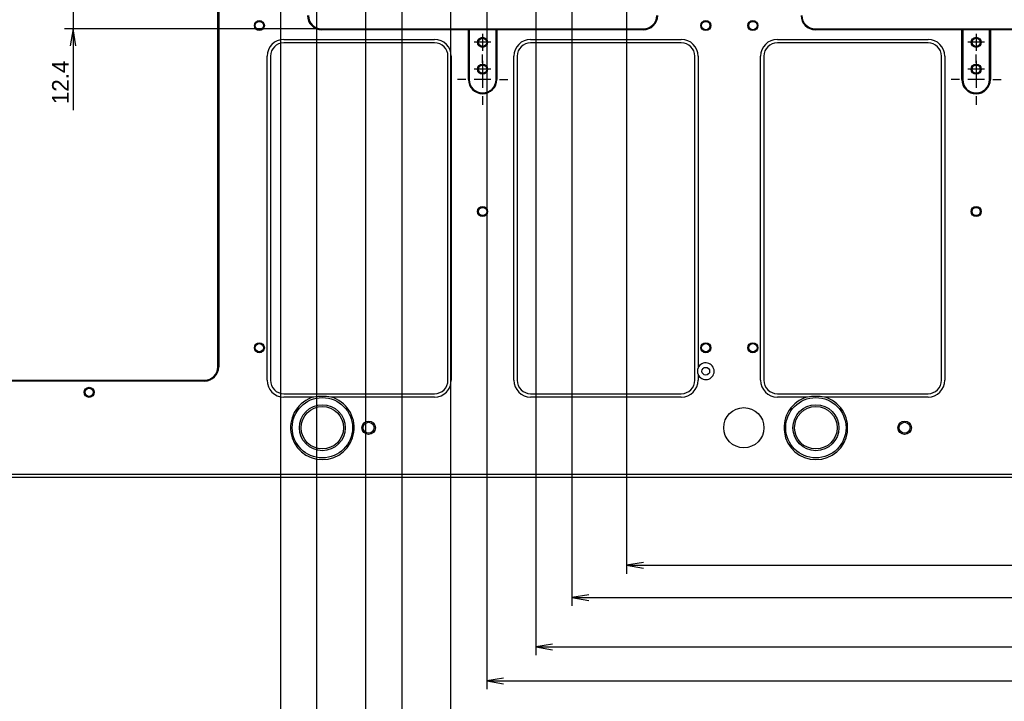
# Model space of a CAD drawing. Extents: x 0 to 826, y -21 to 621.
# Tile 9 of 20: x 195 to 342, y 195 to 297. Entities that reach past the tile are written whole.
import ezdxf
from ezdxf.enums import TextEntityAlignment as Align
from ezdxf.lldxf.tags import DXFTag

# ---------------------------------------------------------------- set-up
doc = ezdxf.new("R2010")
doc.units = 0
doc.layers.add('DEFAULT', color=7, linetype='CONTINUOUS')
doc.layers.add('MKA-275630B', color=7, linetype='CONTINUOUS')
doc.styles.add('SEACAD_ARIAL_TTF', font='txt')
tags = doc.linetypes.add('CENTER2', pattern=[28.575, 19.05, -3.175, 3.175, -3.175]).pattern_tags.tags
tags[10:11] = [DXFTag(74, 4), DXFTag(75, 0), DXFTag(340, '0'), DXFTag(46, 0.0), DXFTag(50, 0.0), DXFTag(44, 0.0), DXFTag(45, 0.0)]
tags[8:9] = [DXFTag(74, 4), DXFTag(75, 0), DXFTag(340, '0'), DXFTag(46, 0.0), DXFTag(50, 0.0), DXFTag(44, 0.0), DXFTag(45, 0.0)]
tags[6:7] = [DXFTag(74, 4), DXFTag(75, 0), DXFTag(340, '0'), DXFTag(46, 0.0), DXFTag(50, 0.0), DXFTag(44, 0.0), DXFTag(45, 0.0)]
tags[4:5] = [DXFTag(74, 4), DXFTag(75, 0), DXFTag(340, '0'), DXFTag(46, 0.0), DXFTag(50, 0.0), DXFTag(44, 0.0), DXFTag(45, 0.0)]
doc.dimstyles.new('JIS', dxfattribs={"dimtxt": 2.5, "dimasz": 2.5, "dimexe": 1.25, "dimexo": 0.75, "dimgap": 1.25, "dimtad": 0, "dimtih": 1, "dimtoh": 1, "dimlfac": 0.5, "dimtxsty": 'SEACAD_ARIAL_TTF', "dimsah": 1, "dimcen": 1.25, "dimazin": 3, "dimtfac": 1, "dimtmove": 0, "dimatfit": 3, "dimtolj": 1})

# ---------------------------------------------------------------- blocks, each defined once
blk = doc.blocks.new('SEANNOT_GROUP32')
at = {"layer": 'DEFAULT', "color": 7, "linetype": 'CENTER2'}
for p, q in [((264.24, 290.69), (264.24, 288.19)), ((265.49, 289.44), (262.99, 289.44))]:
    blk.add_line(p, q, dxfattribs=at)
blk = doc.blocks.new('SEANNOT_GROUP33')
at = {"layer": 'DEFAULT', "color": 7, "linetype": 'CENTER2'}
for p, q in [((264.24, 294.69), (264.24, 292.19)), ((265.49, 293.44), (262.99, 293.44))]:
    blk.add_line(p, q, dxfattribs=at)
blk = doc.blocks.new('SEANNOT_GROUP34')
at = {"layer": 'DEFAULT', "color": 7, "linetype": 'CENTER2'}
for p, q in [((264.24, 290.39), (264.24, 291.64)), ((264.24, 289.14), (264.24, 286.64)), ((261.74, 287.89), (260.49, 287.89)), ((265.49, 287.89), (262.99, 287.89)), ((266.74, 287.89), (267.99, 287.89)), ((264.24, 285.39), (264.24, 284.14))]:
    blk.add_line(p, q, dxfattribs=at)
blk = doc.blocks.new('SEANNOT_GROUP102')
at = {"layer": 'DEFAULT', "color": 7, "linetype": 'CENTER2'}
for p, q in [((337.9, 290.69), (337.9, 288.19)), ((339.15, 289.44), (336.65, 289.44))]:
    blk.add_line(p, q, dxfattribs=at)
blk = doc.blocks.new('SEANNOT_GROUP103')
at = {"layer": 'DEFAULT', "color": 7, "linetype": 'CENTER2'}
for p, q in [((337.9, 294.69), (337.9, 292.19)), ((339.15, 293.44), (336.65, 293.44))]:
    blk.add_line(p, q, dxfattribs=at)
blk = doc.blocks.new('SEANNOT_GROUP104')
at = {"layer": 'DEFAULT', "color": 7, "linetype": 'CENTER2'}
for p, q in [((337.9, 290.39), (337.9, 291.64)), ((337.9, 289.14), (337.9, 286.64)), ((335.4, 287.89), (334.15, 287.89)), ((339.15, 287.89), (336.65, 287.89)), ((340.4, 287.89), (341.65, 287.89)), ((337.9, 285.39), (337.9, 284.14))]:
    blk.add_line(p, q, dxfattribs=at)
blk = doc.blocks.new('SE')
at = {"layer": 'MKA-275630B', "color": 7, "linetype": 'CONTINUOUS'}
for p, q in [((224.73, 245.03), (224.73, 448.85)), ((224.85, 448.85), (224.85, 245.03)), ((240.24, 295.44), (262.11, 295.44)), ((262.11, 295.44), (266.36, 295.44)), ((262.11, 295.44), (262.11, 295.31)), ((262.11, 295.44), (262.24, 295.31)), ((266.24, 295.31), (266.36, 295.44)), ((266.36, 295.44), (288.24, 295.44)), ((266.36, 295.31), (266.36, 295.44)), ((313.9, 295.44), (335.77, 295.44)), ((335.77, 295.44), (340.02, 295.44)), ((335.77, 295.44), (335.77, 295.31)), ((335.77, 295.44), (335.9, 295.31)), ((339.9, 295.31), (340.02, 295.44)), ((340.02, 295.44), (361.9, 295.44)), ((340.02, 295.31), (340.02, 295.44)), ((262.11, 295.31), (240.24, 295.31)), ((262.11, 287.89), (262.11, 295.31)), ((262.11, 295.31), (262.24, 295.31)), ((266.24, 295.31), (262.24, 295.31)), ((262.24, 295.31), (262.24, 287.89)), ((266.24, 287.89), (266.24, 295.31)), ((266.24, 295.31), (266.36, 295.31)), ((266.36, 295.31), (266.36, 287.89)), ((288.24, 295.31), (266.36, 295.31)), ((335.77, 295.31), (313.9, 295.31)), ((335.77, 287.89), (335.77, 295.31)), ((335.77, 295.31), (335.9, 295.31)), ((339.9, 295.31), (335.9, 295.31)), ((335.9, 295.31), (335.9, 287.89)), ((339.9, 287.89), (339.9, 295.31)), ((339.9, 295.31), (340.02, 295.31)), ((361.9, 295.31), (340.02, 295.31)), ((340.02, 295.31), (340.02, 287.89)), ((234.57, 293.87), (257.07, 293.87)), ((257.07, 293.37), (234.57, 293.37)), ((271.4, 293.87), (293.9, 293.87)), ((293.9, 293.37), (271.4, 293.37)), ((308.23, 293.87), (330.73, 293.87)), ((330.73, 293.37), (308.23, 293.37)), ((232.07, 243.03), (232.07, 291.37)), ((232.57, 291.37), (232.57, 243.03)), ((259.07, 243.03), (259.07, 291.37)), ((259.57, 291.37), (259.57, 243.03)), ((268.9, 243.03), (268.9, 291.37)), ((269.4, 291.37), (269.4, 243.03)), ((295.9, 243.03), (295.9, 291.37)), ((296.4, 291.37), (296.4, 244.87)), ((305.73, 243.03), (305.73, 291.37)), ((306.23, 291.37), (306.23, 243.03)), ((332.73, 243.03), (332.73, 291.37)), ((333.23, 291.37), (333.23, 243.03)), ((183.77, 243.03), (222.73, 243.03)), ((222.73, 242.9), (183.77, 242.9)), ((296.4, 243.89), (296.4, 243.03)), ((234.57, 241.03), (257.07, 241.03)), ((271.4, 241.03), (293.9, 241.03)), ((308.23, 241.03), (330.73, 241.03)), ((239.05, 240.53), (234.57, 240.53)), ((257.07, 240.53), (241.6, 240.53)), ((293.9, 240.53), (271.4, 240.53)), ((312.71, 240.53), (308.23, 240.53)), ((330.73, 240.53), (315.26, 240.53)), ((175.93, 229.04), (573.53, 229.04)), ((573.53, 228.54), (175.93, 228.54))]:
    blk.add_line(p, q, dxfattribs=at)
for centre, radius in [((230.92, 295.94), 0.75), ((230.92, 295.94), 0.615), ((297.55, 295.94), 0.75), ((297.55, 295.94), 0.615), ((304.58, 295.94), 0.75), ((304.58, 295.94), 0.615), ((264.24, 293.44), 0.75), ((264.24, 293.44), 0.615), ((337.9, 293.44), 0.75), ((337.9, 293.44), 0.615), ((264.24, 289.44), 0.75), ((264.24, 289.44), 0.615), ((337.9, 289.44), 0.75), ((337.9, 289.44), 0.615), ((264.24, 268.2), 0.75), ((337.9, 268.2), 0.75), ((264.24, 268.2), 0.615), ((337.9, 268.2), 0.615), ((230.92, 247.88), 0.75), ((230.92, 247.88), 0.615), ((297.55, 247.88), 0.75), ((297.55, 247.88), 0.615), ((304.58, 247.88), 0.75), ((304.58, 247.88), 0.615), ((297.55, 244.38), 0.575), ((205.52, 241.23), 0.75), ((205.52, 241.23), 0.615), ((240.32, 235.95), 4.5), ((313.98, 235.95), 4.5), ((240.32, 235.95), 3.43), ((240.32, 235.95), 3.17), ((303.23, 235.95), 3), ((313.98, 235.95), 3.43), ((313.98, 235.95), 3.17), ((247.23, 235.95), 1), ((247.23, 235.95), 0.81), ((327.23, 235.95), 1), ((327.23, 235.95), 0.81)]:
    blk.add_circle(centre, radius, dxfattribs=at)
for centre, radius, start, end in [((240.24, 297.44), 2.13, 180, 270), ((240.24, 297.44), 2, 180, 270), ((288.24, 297.44), 2.13, 270, 0), ((288.24, 297.44), 2, 270, 0), ((313.9, 297.44), 2.13, 180, 270), ((313.9, 297.44), 2, 180, 270), ((234.57, 291.37), 2.5, 90, 180), ((234.57, 291.37), 2, 90, 180), ((257.07, 291.37), 2.5, 0, 90), ((257.07, 291.37), 2, 0, 90), ((271.4, 291.37), 2.5, 90, 180), ((271.4, 291.37), 2, 90, 180), ((293.9, 291.37), 2.5, 0, 90), ((293.9, 291.37), 2, 0, 90), ((308.23, 291.37), 2.5, 90, 180), ((308.23, 291.37), 2, 90, 180), ((330.73, 291.37), 2.5, 0, 90), ((330.73, 291.37), 2, 0, 90), ((264.24, 287.89), 2.12, 180, 0), ((264.24, 287.89), 2, 180, 0), ((337.9, 287.89), 2.13, 180, 0), ((337.9, 287.89), 2, 180, 0), ((297.55, 244.38), 1.25, 203.0739, 156.9261), ((222.73, 245.03), 2.12, 270, 0), ((222.73, 245.03), 2, 270, 0), ((297.55, 244.38), 1.25, 156.9261, 203.0739), ((234.57, 243.03), 2.5, 180, 270), ((234.57, 243.03), 2, 180, 270), ((257.07, 243.03), 2.5, 270, 0), ((257.07, 243.03), 2, 270, 0), ((271.4, 243.03), 2.5, 180, 270), ((271.4, 243.03), 2, 180, 270), ((293.9, 243.03), 2.5, 270, 0), ((293.9, 243.03), 2, 270, 0), ((308.23, 243.03), 2.5, 180, 270), ((308.23, 243.03), 2, 180, 270), ((330.73, 243.03), 2.5, 270, 0), ((330.73, 243.03), 2, 270, 0), ((240.32, 235.95), 4.75, 105.601, 74.399), ((240.32, 231.24), 9.37, 82.1659, 97.8341), ((313.98, 235.95), 4.75, 105.601, 74.399), ((313.98, 231.24), 9.37, 82.1659, 97.8341)]:
    blk.add_arc(centre, radius, start, end, dxfattribs=at)
blk = doc.blocks.new('DMBLK169')
at = {"layer": 'DEFAULT', "color": 7, "linetype": 'CONTINUOUS'}
for p, q in [((203.11, 306.64), (203.11, 283.34)), ((239.49, 301.64), (201.86, 301.64)), ((239.49, 295.44), (201.86, 295.44))]:
    blk.add_line(p, q, dxfattribs=at)
for points in [[(203.53, 304.14), (203.11, 301.64), (202.69, 304.14)], [(203.53, 292.94), (203.11, 295.44), (202.69, 292.94)]]:
    blk.add_lwpolyline(points, dxfattribs=at)
at = {"layer": 'DEFAULT', "color": 7, "linetype": 'CONTINUOUS', "style": 'SEACAD_ARIAL_TTF'}
blk.add_text('12.4', height=2.5, rotation=90, dxfattribs=at).set_placement((199.98, 284.21), align=Align.TOP_LEFT)
blk = doc.blocks.new('DMBLK189')
at = {"layer": 'DEFAULT', "color": 7, "linetype": 'CONTINUOUS'}
for p, q in [((285.73, 314.19), (285.73, 214.18)), ((463.73, 314.19), (463.73, 214.18)), ((285.73, 215.43), (463.73, 215.43))]:
    blk.add_line(p, q, dxfattribs=at)
for points in [[(370.54, 216.05), (370.54, 221.05), (378.91, 221.05), (378.91, 216.05), (370.54, 216.05)], [(288.23, 215.84), (285.73, 215.43), (288.23, 215.01)], [(461.23, 215.84), (463.73, 215.43), (461.23, 215.01)]]:
    blk.add_lwpolyline(points, dxfattribs=at)
at = {"layer": 'DEFAULT', "color": 7, "linetype": 'CONTINUOUS', "style": 'SEACAD_ARIAL_TTF'}
blk.add_text('356', height=2.5, dxfattribs=at).set_placement((371.79, 219.8), align=Align.TOP_LEFT)
blk = doc.blocks.new('DMBLK190')
at = {"layer": 'DEFAULT', "color": 7, "linetype": 'CONTINUOUS'}
for p, q in [((272.17, 314.81), (272.17, 202.01)), ((477.28, 315.06), (477.28, 202.01)), ((272.17, 203.26), (477.28, 203.26))]:
    blk.add_line(p, q, dxfattribs=at)
for points in [[(368.1, 203.88), (368.1, 208.88), (381.36, 208.88), (381.36, 203.88), (368.1, 203.88)], [(274.67, 203.68), (272.17, 203.26), (274.67, 202.84)], [(474.78, 203.68), (477.28, 203.26), (474.78, 202.84)]]:
    blk.add_lwpolyline(points, dxfattribs=at)
at = {"layer": 'DEFAULT', "color": 7, "linetype": 'CONTINUOUS', "style": 'SEACAD_ARIAL_TTF'}
blk.add_text('410.22', height=2.5, dxfattribs=at).set_placement((369.35, 207.63), align=Align.TOP_LEFT)
blk = doc.blocks.new('DMBLK191')
at = {"layer": 'DEFAULT', "color": 7, "linetype": 'CONTINUOUS'}
for p, q in [((259.47, 314.81), (259.47, 190.1)), ((489.98, 314.81), (489.98, 190.1)), ((259.47, 191.35), (489.98, 191.35))]:
    blk.add_line(p, q, dxfattribs=at)
for points in [[(368.1, 191.97), (368.1, 196.97), (381.36, 196.97), (381.36, 191.97), (368.1, 191.97)], [(261.97, 191.76), (259.47, 191.35), (261.97, 190.93)], [(487.48, 191.76), (489.98, 191.35), (487.48, 190.93)]]:
    blk.add_lwpolyline(points, dxfattribs=at)
at = {"layer": 'DEFAULT', "color": 7, "linetype": 'CONTINUOUS', "style": 'SEACAD_ARIAL_TTF'}
blk.add_text('461.02', height=2.5, dxfattribs=at).set_placement((369.35, 195.72), align=Align.TOP_LEFT)
blk = doc.blocks.new('DMBLK192')
at = {"layer": 'DEFAULT', "color": 7, "linetype": 'CONTINUOUS'}
for p, q in [((246.77, 315.06), (246.77, 177.42)), ((502.68, 314.81), (502.68, 177.42)), ((502.68, 178.67), (246.77, 178.67))]:
    blk.add_line(p, q, dxfattribs=at)
for points in [[(368.1, 179.3), (368.1, 184.3), (381.36, 184.3), (381.36, 179.3), (368.1, 179.3)], [(249.27, 179.09), (246.77, 178.67), (249.27, 178.25)], [(500.18, 179.09), (502.68, 178.67), (500.18, 178.25)]]:
    blk.add_lwpolyline(points, dxfattribs=at)
at = {"layer": 'DEFAULT', "color": 7, "linetype": 'CONTINUOUS', "style": 'SEACAD_ARIAL_TTF'}
blk.add_text('511.82', height=2.5, dxfattribs=at).set_placement((369.35, 183.05), align=Align.TOP_LEFT)
blk = doc.blocks.new('DMBLK193')
at = {"layer": 'DEFAULT', "color": 7, "linetype": 'CONTINUOUS'}
for p, q in [((234.07, 314.81), (234.07, 164.49)), ((515.38, 314.81), (515.38, 164.49)), ((515.38, 165.74), (234.07, 165.74))]:
    blk.add_line(p, q, dxfattribs=at)
for points in [[(368.1, 166.37), (368.1, 171.37), (381.36, 171.37), (381.36, 166.37), (368.1, 166.37)], [(236.57, 166.16), (234.07, 165.74), (236.57, 165.32)], [(512.88, 166.16), (515.38, 165.74), (512.88, 165.32)]]:
    blk.add_lwpolyline(points, dxfattribs=at)
at = {"layer": 'DEFAULT', "color": 7, "linetype": 'CONTINUOUS', "style": 'SEACAD_ARIAL_TTF'}
blk.add_text('562.62', height=2.5, dxfattribs=at).set_placement((369.35, 170.12), align=Align.TOP_LEFT)
blk = doc.blocks.new('DMBLK194')
at = {"layer": 'DEFAULT', "color": 7, "linetype": 'CONTINUOUS'}
for p, q in [((277.57, 314.82), (277.57, 209.36)), ((471.88, 314.82), (471.88, 209.36)), ((277.57, 210.61), (471.88, 210.61))]:
    blk.add_line(p, q, dxfattribs=at)
for points in [[(280.07, 211.03), (277.57, 210.61), (280.07, 210.19)], [(469.38, 211.03), (471.88, 210.61), (469.38, 210.19)]]:
    blk.add_lwpolyline(points, dxfattribs=at)
at = {"layer": 'DEFAULT', "color": 7, "linetype": 'CONTINUOUS', "style": 'SEACAD_ARIAL_TTF'}
for s, p in [('388.62', (364.85, 213.74)), ('±0.05', (375.86, 213.74))]:
    blk.add_text(s, height=2.5, dxfattribs=at).set_placement(p, align=Align.TOP_LEFT)
blk = doc.blocks.new('DMBLK195')
at = {"layer": 'DEFAULT', "color": 7, "linetype": 'CONTINUOUS'}
for p, q in [((264.87, 314.82), (264.87, 196.94)), ((484.58, 314.94), (484.58, 196.94)), ((264.87, 198.19), (484.58, 198.19))]:
    blk.add_line(p, q, dxfattribs=at)
for points in [[(267.37, 198.61), (264.87, 198.19), (267.37, 197.77)], [(482.08, 198.61), (484.58, 198.19), (482.08, 197.77)]]:
    blk.add_lwpolyline(points, dxfattribs=at)
at = {"layer": 'DEFAULT', "color": 7, "linetype": 'CONTINUOUS', "style": 'SEACAD_ARIAL_TTF'}
for s, p in [('439.42', (364.85, 201.31)), ('±0.05', (375.86, 201.31))]:
    blk.add_text(s, height=2.5, dxfattribs=at).set_placement(p, align=Align.TOP_LEFT)
blk = doc.blocks.new('DMBLK196')
at = {"layer": 'DEFAULT', "color": 7, "linetype": 'CONTINUOUS'}
for p, q in [((252.17, 314.82), (252.17, 185.28)), ((497.28, 314.82), (497.28, 185.28)), ((252.17, 186.53), (497.28, 186.53))]:
    blk.add_line(p, q, dxfattribs=at)
for points in [[(254.67, 186.95), (252.17, 186.53), (254.67, 186.11)], [(494.78, 186.95), (497.28, 186.53), (494.78, 186.11)]]:
    blk.add_lwpolyline(points, dxfattribs=at)
at = {"layer": 'DEFAULT', "color": 7, "linetype": 'CONTINUOUS', "style": 'SEACAD_ARIAL_TTF'}
for s, p in [('490.22', (364.85, 189.65)), ('±0.05', (375.86, 189.65))]:
    blk.add_text(s, height=2.5, dxfattribs=at).set_placement(p, align=Align.TOP_LEFT)
blk = doc.blocks.new('DMBLK197')
at = {"layer": 'DEFAULT', "color": 7, "linetype": 'CONTINUOUS'}
for p, q in [((239.47, 314.82), (239.47, 172.6)), ((509.98, 314.82), (509.98, 172.6)), ((239.47, 173.85), (509.98, 173.85))]:
    blk.add_line(p, q, dxfattribs=at)
for points in [[(241.97, 174.27), (239.47, 173.85), (241.97, 173.44)], [(507.48, 174.27), (509.98, 173.85), (507.48, 173.44)]]:
    blk.add_lwpolyline(points, dxfattribs=at)
at = {"layer": 'DEFAULT', "color": 7, "linetype": 'CONTINUOUS', "style": 'SEACAD_ARIAL_TTF'}
for s, p in [('541.02', (364.85, 176.98)), ('±0.05', (375.86, 176.98))]:
    blk.add_text(s, height=2.5, dxfattribs=at).set_placement(p, align=Align.TOP_LEFT)

msp = doc.modelspace()

# ---------------------------------------------------------------- block references
at = {"layer": 'DEFAULT'}
for name in ['SE', 'SEANNOT_GROUP33', 'SEANNOT_GROUP103', 'SEANNOT_GROUP34', 'SEANNOT_GROUP104', 'SEANNOT_GROUP32', 'SEANNOT_GROUP102']:
    msp.add_blockref(name, (0, 0), dxfattribs=at)

# ---------------------------------------------------------------- dimensions: what is measured, and where the dimension line sits
at = {"layer": 'DEFAULT', "color": 7, "linetype": 'CONTINUOUS'}
for base, p1, p2, picture, middle in [((234.0727, 165.7416), (515.3827, 318.1888), (234.0727, 318.1888), 'DMBLK193', (374.7278, 165.7416)), ((246.7727, 178.6701), (502.6827, 318.1888), (246.7727, 318.1888), 'DMBLK192', (374.7277, 178.6701))]:
    dim = msp.add_linear_dim(base=base, p1=p1, p2=p2, text='\\A1;<>', dimstyle='JIS', override={"dimgap": -1.25, "dimtad": 1, "dimtih": 0, "dimtoh": 0, "dimlfac": 2}, dxfattribs=at)
    dim.commit()
    dim.dimension.update_dxf_attribs({"geometry": picture, "text_midpoint": middle, "dimtype": 160})
for base, p1, p2, angle, text, override, picture, middle in [((239.4727, 173.8536), (239.4727, 318.1888), (509.9827, 318.1888), 0, '\\A1;<>%%p0.05', {"dimtad": 1, "dimtih": 0, "dimtoh": 0, "dimlfac": 2}, 'DMBLK197', (374.7277, 173.8536)), ((252.1727, 186.5287), (252.1727, 318.1888), (497.2827, 318.1888), 0, '\\A1;<>%%p0.05', {"dimtad": 1, "dimtih": 0, "dimtoh": 0, "dimlfac": 2}, 'DMBLK196', (374.7278, 186.5287)), ((259.4727, 191.3452), (259.4727, 318.1888), (489.9827, 318.1888), 0, '\\A1;<>', {"dimgap": -1.25, "dimtad": 1, "dimtih": 0, "dimtoh": 0, "dimlfac": 2}, 'DMBLK191', (374.7277, 191.3452)), ((264.8727, 198.1897), (264.8727, 318.1888), (484.5827, 318.1888), 0, '\\A1;<>%%p0.05', {"dimtad": 1, "dimtih": 0, "dimtoh": 0, "dimlfac": 2}, 'DMBLK195', (374.7278, 198.1897)), ((272.1727, 203.2597), (272.1727, 318.1888), (477.2827, 318.1888), 0, '\\A1;<>', {"dimgap": -1.25, "dimtad": 1, "dimtih": 0, "dimtoh": 0, "dimlfac": 2}, 'DMBLK190', (374.7277, 203.2597)), ((277.5727, 210.6113), (277.5727, 318.1888), (471.8827, 318.1888), 0, '\\A1;<>%%p0.05', {"dimtad": 1, "dimtih": 0, "dimtoh": 0, "dimlfac": 2}, 'DMBLK194', (374.7277, 210.6113)), ((285.7277, 215.4278), (285.7277, 318.4388), (463.7277, 318.4388), 0, '\\A1;<>', {"dimgap": -1.25, "dimtad": 1, "dimtih": 0, "dimtoh": 0, "dimlfac": 2}, 'DMBLK189', (374.7277, 215.4278)), ((203.1093, 301.6388), (240.2377, 301.6388), (240.2377, 295.4388), 270, '\\A1;<>', {"dimtad": 1, "dimtih": 0, "dimtoh": 0, "dimlfac": 2}, 'DMBLK169', (203.1093, 291.9344))]:
    dim = msp.add_linear_dim(base=base, p1=p1, p2=p2, angle=angle, text=text, dimstyle='JIS', override=override, dxfattribs=at)
    dim.commit()
    dim.dimension.update_dxf_attribs({"geometry": picture, "text_midpoint": middle, "dimtype": 161})

doc.saveas('drawing.dxf')
